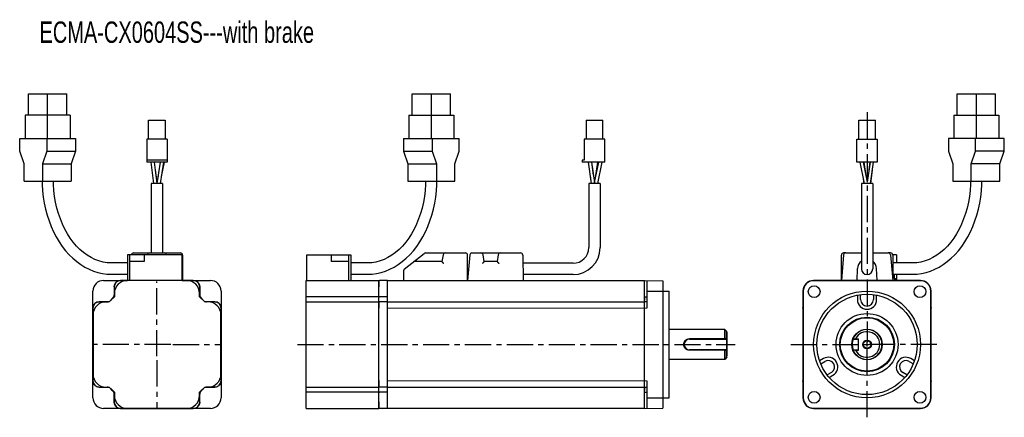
# Model space of a CAD drawing. Header units: millimetres. Extents: x 49 to 510, y 161 to 348.
import ezdxf

# ---------------------------------------------------------------- set-up
doc = ezdxf.new("R2010")
doc.units = ezdxf.units.MM
doc.header["$LTSCALE"] = 32.67
doc.linetypes.add('CENTER', pattern=[0.6, 0.375, -0.075, 0.075, -0.075])
doc.layers.get('0').update_dxf_attribs({"linetype": 'CONTINUOUS'})
for name, color, linetype in [('3470027800_DXF_CONTINUOUS_LINE', 7, 'CONTINUOUS'), ('3_ALL_AXES', 7, 'CONTINUOUS'), ('7_ALL_FEATURES', 7, 'CONTINUOUS'), ('ECMA-CX0604XS-BRAKE_DXF_TEXT', 7, 'CONTINUOUS'), ('ENCODER_CABLDXF_CONTINUOUS_LINE', 7, 'CONTINUOUS'), ('POWER_CABLE_DXF_CONTINUOUS_LINE', 7, 'CONTINUOUS'), ('REAR_COVER_FDXF_CONTINUOUS_LINE', 7, 'CONTINUOUS')]:
    doc.layers.add(name, color=color, linetype=linetype)
doc.styles.get("Standard").update_dxf_attribs({"font": 'txt', "width": 0.7})

msp = doc.modelspace()

# ---------------------------------------------------------------- linework, layer by layer
at = {"color": 7, "linetype": 'Continuous'}
for p, q in [((342.68, 220.42), (353.18, 220.42)), ((353.18, 170.42), (353.18, 220.42)), ((359.98, 202.42), (353.18, 202.42)), ((379.18, 202.42), (353.18, 202.42)), ((379.18, 202.42), (353.18, 202.42)), ((380.18, 201.42), (379.18, 202.42)), ((380.18, 201.42), (379.18, 202.42)), ((379.18, 198.1), (379.18, 202.42)), ((380.18, 201.41), (380.18, 190.06)), ((380.18, 189.42), (380.18, 201.41)), ((380.18, 189.42), (380.18, 200.77)), ((362.68, 198.1), (379.18, 198.1)), ((362.68, 197.92), (362.68, 198.1)), ((362.68, 197.92), (379.98, 197.92)), ((379.52, 198.11), (379.18, 198.11)), ((380.18, 198.11), (379.98, 197.92)), ((362.68, 192.92), (379.98, 192.92)), ((362.68, 192.92), (362.68, 192.73)), ((379.18, 192.73), (362.68, 192.73)), ((379.18, 188.42), (379.18, 192.73)), ((380.18, 189.42), (379.18, 188.42)), ((380.18, 189.42), (379.18, 188.42)), ((379.98, 192.92), (380.18, 192.72)), ((379.18, 188.42), (353.18, 188.42)), ((379.18, 188.42), (353.18, 188.42)), ((342.68, 170.42), (353.18, 170.42))]:
    msp.add_line(p, q, dxfattribs=at)
at = {"lineweight": 0}
for p, q in [((342.68, 212.41), (221.4, 212.41)), ((342.68, 178.42), (221.38, 178.42))]:
    msp.add_line(p, q, dxfattribs=at)
at = {"color": 7, "linetype": 'Continuous'}
for centre, radius in [((421, 220.16), 2.75), ((470.5, 220.16), 2.75), ((445.75, 195.42), 25), ((421, 170.67), 2.75), ((470.5, 170.67), 2.75)]:
    msp.add_circle(centre, radius, dxfattribs=at)
for centre, radius, start, end in [((362.7, 195.42), 2.72, 172.2064, 188.417), ((362.68, 195.42), 2.5, 90, 270), ((362.66, 195.7), 2.4, 89.6239, 90.2397)]:
    msp.add_arc(centre, radius, start, end, dxfattribs=at)
for points, knots in [([(360, 195.78), (360.05, 196.1), (360.25, 196.72), (360.86, 197.48), (361.69, 197.97), (362.33, 198.1), (362.65, 198.1)], [0, 0, 0, 0, 0.250939, 0.499248, 0.748031, 1, 1, 1, 1]), ([(362.68, 192.73), (362.36, 192.73), (361.72, 192.85), (361.02, 193.25), (360.57, 193.71), (360.21, 194.24), (360.06, 194.7), (360.01, 195.02)], [0, 0, 0, 0, 0.251695, 0.500282, 0.624646, 0.749331, 1, 1, 1, 1]), ([(379.51, 192.73), (379.62, 192.72), (379.84, 192.72), (380.07, 192.71), (380.18, 192.72)], [0, 0, 0, 0, 0.501703, 1, 1, 1, 1])]:
    msp.add_open_spline(points, degree=3, knots=knots, dxfattribs=at)
for points in [[(379.09, 197.92), (379.12, 197.98), (379.15, 198.04), (379.18, 198.1)], [(379.86, 198.11), (379.74, 198.11), (379.63, 198.11), (379.52, 198.11)], [(380.18, 198.11), (380.07, 198.11), (379.96, 198.11), (379.86, 198.11)], [(379.09, 192.92), (379.12, 192.85), (379.15, 192.79), (379.18, 192.73)], [(379.18, 192.73), (379.29, 192.73), (379.4, 192.73), (379.51, 192.73)]]:
    msp.add_open_spline(points, degree=3, dxfattribs=at)
at = {"layer": '3470027800_DXF_CONTINUOUS_LINE', "color": 7, "linetype": 'Continuous'}
for p, q in [((102.49, 238.27), (124.49, 238.27)), ((109.05, 237.44), (109.04, 237.35)), ((117.95, 237.35), (117.94, 237.44)), ((125.49, 237.27), (125.49, 225.42)), ((229.21, 230.72), (238.56, 238.05)), ((239.17, 238.27), (257.83, 238.27)), ((247.39, 237.44), (246.83, 234.27)), ((258.83, 225.42), (258.83, 237.27)), ((433.75, 225.42), (433.75, 237.27)), ((435.79, 238.27), (434.75, 238.27)), ((456.75, 238.27), (455.71, 238.27)), ((457.75, 237.27), (457.75, 225.42)), ((246.83, 234.27), (234.08, 234.27)), ((228.83, 229.93), (228.83, 225.42))]:
    msp.add_line(p, q, dxfattribs=at)
for centre, start, end in [((102.49, 237.27), 90, 175.1159), ((110.04, 237.27), 90, 170), ((116.95, 237.27), 10, 90), ((124.49, 237.27), 0, 90), ((239.17, 237.27), 90, 128.1319), ((248.37, 237.27), 90, 170), ((257.83, 237.27), 0, 90), ((434.75, 237.27), 90, 180), ((456.75, 237.27), 0, 90), ((124.49, 233.27), 0, 36.817), ((229.83, 229.93), 128.1319, 180), ((234.08, 233.27), 90, 128.1319)]:
    msp.add_arc(centre, 1, start, end, dxfattribs=at)
at = {"layer": '3470027800_DXF_CONTINUOUS_LINE', "color": 7, "linetype": 'Continuous', "start_tangent": (-0.642788, 0.766044), "end_tangent": (-0.642788, 0.766044)}
msp.add_spline([(247.67, 233.27), (247.53, 233.43), (247.38, 233.6), (247.25, 233.77), (247.12, 233.92), (247.01, 234.05), (246.91, 234.16), (246.85, 234.24), (246.83, 234.27)], degree=3, dxfattribs=at)
at = {"layer": '3_ALL_AXES', "color": 2, "linetype": 'CENTER'}
for p, q in [((445.75, 304.2), (445.75, 196.42)), ((179.2, 195.42), (384.08, 195.42)), ((410.02, 195.42), (444.75, 195.42)), ((445.75, 161.29), (445.75, 194.42)), ((478.44, 195.42), (446.75, 195.42))]:
    msp.add_line(p, q, dxfattribs=at)
at = {"layer": '3_ALL_AXES', "color": 7, "linetype": 'Continuous'}
for p, q in [((379.18, 202.42), (353.18, 202.42)), ((379.18, 188.42), (353.18, 188.42))]:
    msp.add_line(p, q, dxfattribs=at)
at = {"layer": '3_ALL_AXES', "color": 2, "linetype": 'Continuous'}
for p, q in [((444.75, 195.42), (446.75, 195.42)), ((445.75, 194.42), (445.75, 196.42))]:
    msp.add_line(p, q, dxfattribs=at)
at = {"layer": '3_ALL_AXES', "color": 7, "linetype": 'Continuous'}
for radius in [12.79, 12.5]:
    msp.add_circle((445.75, 195.42), radius, dxfattribs=at)
at = {"layer": '7_ALL_FEATURES', "color": 7, "linetype": 'Continuous'}
for p, q in [((88.49, 225.4), (96.19, 225.4)), ((93.49, 222.42), (93.49, 218.65)), ((93.49, 222.42), (93.49, 217.78)), ((99.63, 225.42), (96.49, 225.42)), ((96.49, 225.42), (99.63, 225.42)), ((130.5, 225.42), (125.29, 225.42)), ((125.29, 225.42), (130.49, 225.42)), ((130.8, 225.4), (138.49, 225.4)), ((133.49, 222.42), (133.49, 218.65)), ((133.49, 217.78), (133.49, 222.42)), ((217.38, 221.21), (217.38, 225.05)), ((221.38, 225.42), (217.67, 225.35)), ((221.38, 165.42), (221.38, 225.42)), ((221.38, 218.65), (221.38, 225.42)), ((221.38, 225.42), (341.68, 225.42)), ((341.68, 225.42), (350.18, 225.27)), ((341.68, 165.42), (341.68, 225.42)), ((341.68, 218.65), (341.68, 225.41)), ((342.68, 225.4), (342.68, 212.41)), ((350.18, 225.27), (350.18, 165.56)), ((428.75, 225.4), (420.75, 225.4)), ((470.75, 225.27), (420.75, 225.27)), ((462.75, 225.42), (428.75, 225.42)), ((462.73, 225.42), (428.77, 225.42)), ((470.75, 225.4), (462.75, 225.4)), ((83.51, 212.72), (83.51, 220.42)), ((143.48, 220.42), (143.48, 212.72)), ((183.38, 215.35), (183.38, 217.75)), ((217.38, 217.75), (183.38, 217.75)), ((217.38, 215.35), (217.38, 217.75)), ((221.38, 217.78), (217.67, 217.75)), ((221.38, 215.83), (221.38, 217.4)), ((341.68, 217.77), (342.68, 217.78)), ((341.68, 217.39), (341.68, 216.22)), ((415.76, 220.42), (415.76, 212.41)), ((415.9, 220.42), (415.9, 170.42)), ((441.25, 218.48), (441.25, 216.42)), ((442.75, 216.42), (442.75, 218.72)), ((448.75, 218.72), (448.75, 216.42)), ((450.25, 216.42), (450.25, 218.48)), ((475.6, 170.42), (475.6, 220.42)), ((475.73, 212.41), (475.73, 220.42)), ((83.49, 212.42), (83.49, 178.42)), ((83.49, 178.42), (83.49, 212.42)), ((91.13, 215.42), (86.49, 215.42)), ((86.49, 215.42), (90.26, 215.42)), ((140.5, 215.42), (135.86, 215.42)), ((140.49, 215.42), (136.73, 215.42)), ((143.49, 212.42), (143.49, 178.42)), ((143.49, 178.42), (143.49, 212.42)), ((217.38, 211.21), (217.38, 215.05)), ((221.38, 215.42), (217.67, 215.35)), ((221.38, 175.42), (221.38, 215.42)), ((221.38, 215.42), (341.68, 215.42)), ((342.68, 215.42), (341.68, 215.4)), ((341.68, 175.6), (341.68, 215.23)), ((415.75, 212.42), (415.75, 178.42)), ((415.75, 212.4), (415.75, 178.43)), ((475.75, 178.42), (475.75, 212.42)), ((475.75, 178.43), (475.75, 212.4)), ((380.18, 201.42), (379.18, 202.42)), ((379.18, 202.42), (379.18, 198.1)), ((380.18, 189.42), (380.18, 201.41)), ((379.18, 198.1), (362.68, 198.1)), ((362.68, 197.92), (379.98, 197.92)), ((379.09, 197.92), (379.18, 198.1)), ((380.18, 198.12), (379.98, 197.92)), ((439.41, 197.92), (439.28, 198.1)), ((439.41, 197.92), (441.75, 197.92)), ((440.39, 198.12), (440.37, 197.92)), ((440.39, 198.12), (441.75, 198.12)), ((441.75, 192.72), (441.75, 198.12)), ((379.98, 192.92), (362.68, 192.92)), ((379.18, 192.73), (362.68, 192.73)), ((379.09, 192.92), (379.18, 192.73)), ((379.18, 192.73), (379.18, 188.42)), ((380.18, 189.42), (379.18, 188.42)), ((380.18, 192.72), (379.98, 192.92)), ((439.41, 192.92), (439.28, 192.73)), ((439.41, 192.92), (441.75, 192.92)), ((440.39, 192.72), (440.37, 192.92)), ((440.39, 192.72), (441.75, 192.72)), ((353.18, 188.42), (352.98, 188.3)), ((425.31, 188.81), (423.52, 187.78)), ((424.06, 186.36), (426.06, 187.51)), ((465.43, 187.51), (467.43, 186.36)), ((467.97, 187.78), (466.18, 188.81)), ((429.06, 182.32), (427.06, 181.16)), ((428.02, 179.99), (429.81, 181.02)), ((461.68, 181.02), (463.47, 179.99)), ((464.43, 181.16), (462.43, 182.32)), ((83.51, 170.42), (83.51, 178.11)), ((86.49, 175.42), (90.26, 175.42)), ((86.49, 175.42), (91.13, 175.42)), ((135.86, 175.42), (140.5, 175.42)), ((140.49, 175.42), (136.73, 175.42)), ((143.48, 178.11), (143.48, 170.42)), ((183.38, 173.08), (183.38, 175.48)), ((217.38, 175.78), (217.38, 179.62)), ((217.38, 173.08), (217.38, 175.48)), ((221.38, 175.42), (217.67, 175.48)), ((221.38, 175.42), (341.68, 175.42)), ((341.68, 175.43), (342.68, 175.42)), ((342.68, 178.42), (342.68, 165.43)), ((415.76, 178.42), (415.76, 170.42)), ((475.73, 170.42), (475.73, 178.42)), ((93.49, 173.05), (93.49, 168.42)), ((93.49, 168.42), (93.49, 172.18)), ((133.49, 168.42), (133.49, 173.05)), ((133.49, 168.42), (133.49, 172.18)), ((217.38, 173.08), (183.38, 173.08)), ((221.38, 173.05), (217.67, 173.08)), ((221.38, 173.43), (221.38, 175)), ((221.38, 165.42), (221.38, 172.18)), ((341.68, 175.02), (341.68, 173.82)), ((341.68, 173.06), (342.68, 173.05)), ((341.68, 165.42), (341.68, 172.18)), ((217.38, 165.78), (217.38, 169.62)), ((96.19, 165.43), (88.49, 165.43)), ((130.49, 165.42), (96.49, 165.42)), ((96.49, 165.42), (130.5, 165.42)), ((138.49, 165.43), (130.8, 165.43)), ((221.38, 165.42), (217.67, 165.48)), ((341.68, 165.42), (221.38, 165.42)), ((341.68, 165.42), (350.18, 165.56)), ((420.75, 165.56), (470.75, 165.56)), ((420.75, 165.43), (428.75, 165.43)), ((428.75, 165.42), (462.75, 165.42)), ((428.77, 165.42), (462.73, 165.42)), ((462.75, 165.43), (470.75, 165.43))]:
    msp.add_line(p, q, dxfattribs=at)
at = {"layer": '7_ALL_FEATURES', "color": 2, "linetype": 'CENTER'}
for p, q in [((113.49, 189.92), (113.49, 224.9)), ((119.96, 195.42), (84.01, 195.42)), ((120.92, 195.42), (142.97, 195.42)), ((113.49, 187.99), (113.49, 165.94))]:
    msp.add_line(p, q, dxfattribs=at)
at = {"layer": '7_ALL_FEATURES', "color": 7, "linetype": 'Continuous'}
for radius in [23.5, 14.5, 7.15, 2.04, 1.75]:
    msp.add_circle((445.75, 195.42), radius, dxfattribs=at)
for centre, radius, start, end in [((88.49, 220.42), 4.98, 90, 180), ((96.49, 222.42), 3, 90, 180), ((130.49, 222.42), 3, 0, 90), ((138.49, 220.42), 4.98, 0, 90), ((217.68, 225.05), 0.3, 91, 180), ((420.75, 220.42), 4.98, 90, 180), ((420.75, 220.42), 4.85, 90, 180), ((428.75, 222.42), 3, 90, 96.527), ((462.75, 222.42), 3, 83.473, 90), ((470.75, 220.42), 4.98, 0, 90), ((470.75, 220.42), 4.85, 0, 90), ((113.49, 195.42), 30, 131.8103, 138.1897), ((113.49, 195.42), 29.94, 131.7462, 138.2538), ((113.49, 195.42), 30, 133.4325, 136.5675), ((91.49, 218.65), 2, 313.4325, 360), ((113.49, 195.42), 29.94, 41.7462, 48.2538), ((135.49, 218.65), 2, 180, 226.5675), ((113.49, 195.42), 30, 41.8103, 48.1897), ((113.49, 195.42), 30, 43.4325, 46.5675), ((86.49, 212.42), 3, 90, 180), ((90.26, 217.42), 2, 270, 316.5675), ((136.73, 217.42), 2, 223.4325, 270), ((140.49, 212.42), 3, 0, 90), ((217.68, 215.05), 0.3, 91, 180), ((418.75, 212.42), 3, 173.473, 180), ((445.75, 216.42), 4.5, 180, 360), ((445.75, 216.42), 3, 180, 360), ((472.75, 212.42), 3, 0, 6.527), ((445.75, 195.42), 7, 157.5773, 157.4475), ((445.75, 195.42), 6, 206.7515, 153.2485), ((362.68, 195.42), 2.5, 90, 270), ((427.56, 184.92), 4.5, 300, 120), ((463.93, 184.92), 4.5, 60, 240), ((427.56, 184.92), 3, 300, 120), ((463.93, 184.92), 3, 60, 240), ((86.49, 178.42), 3, 180, 270), ((90.26, 173.42), 2, 43.4325, 90), ((113.49, 195.42), 30, 221.8103, 228.1897), ((113.49, 195.42), 29.94, 221.7462, 228.2538), ((113.49, 195.42), 29.94, 311.7462, 318.2538), ((113.49, 195.42), 30, 311.8103, 318.1897), ((136.73, 173.42), 2, 90, 136.5675), ((140.49, 178.42), 3, 270, 360), ((217.68, 175.78), 0.3, 180, 269), ((418.75, 178.42), 3, 180, 186.527), ((472.75, 178.42), 3, 353.473, 360), ((113.49, 195.42), 30, 223.4325, 226.5675), ((91.49, 172.18), 2, 0, 46.5675), ((135.49, 172.18), 2, 133.4325, 180), ((113.49, 195.42), 30, 313.4325, 316.5675), ((88.49, 170.42), 4.98, 180, 270), ((96.49, 168.42), 3, 180, 270), ((130.49, 168.42), 3, 270, 360), ((138.49, 170.42), 4.98, 270, 360), ((420.75, 170.42), 4.98, 180, 270), ((420.75, 170.42), 4.85, 180, 270), ((470.75, 170.42), 4.98, 270, 360), ((470.75, 170.42), 4.85, 270, 360), ((217.68, 165.78), 0.3, 180, 269), ((428.75, 168.42), 3, 263.473, 270), ((462.75, 168.42), 3, 270, 276.527)]:
    msp.add_arc(centre, radius, start, end, dxfattribs=at)
for points, start_tangent, end_tangent in [([(93.49, 222.42), (93.52, 222.79)], (0, 1), (0.123891, 0.992296)), ([(93.52, 222.79), (93.57, 223.08), (93.79, 223.72), (94.15, 224.29), (94.62, 224.76), (95.19, 225.12), (95.83, 225.34), (96.12, 225.39)], (0.123891, 0.992296), (0.992296, 0.123891)), ([(96.12, 225.39), (96.49, 225.42)], (0.992296, 0.123891), (1, 0)), ([(130.5, 225.42), (130.87, 225.39)], (1, 0), (0.992296, -0.123891)), ([(130.87, 225.39), (131.16, 225.34), (131.8, 225.12), (132.37, 224.76), (132.84, 224.29), (133.2, 223.72), (133.42, 223.08), (133.47, 222.79)], (0.992296, -0.123891), (0.123891, -0.992296)), ([(133.47, 222.79), (133.49, 222.42)], (0.123891, -0.992296), (0, -1)), ([(428.46, 225.4), (428.64, 225.41)], (0.994806, 0.101791), (0.999098, 0.042464)), ([(428.64, 225.41), (428.75, 225.42)], (0.999098, 0.042464), (0.999981, 0.00618)), ([(428.75, 225.42), (428.77, 225.42)], (0.999981, 0.00618), (1, 0)), ([(462.73, 225.42), (462.75, 225.42)], (1, 0), (0.999981, -0.00618)), ([(462.75, 225.42), (462.85, 225.41)], (0.999981, -0.00618), (0.999098, -0.042464)), ([(462.85, 225.41), (463.03, 225.4)], (0.999098, -0.042464), (0.994806, -0.101791)), ([(93.49, 217.78), (93.53, 217.76), (93.55, 217.75)], (0.912871, -0.408248), (0.912724, -0.408577)), ([(133.49, 217.78), (133.46, 217.76), (133.43, 217.75)], (-0.912871, -0.408248), (-0.912724, -0.408577)), ([(217.38, 217.61), (217.4, 217.67), (217.47, 217.71)], (0, 1), (0.921645, 0.388035)), ([(217.47, 217.71), (217.57, 217.74), (217.67, 217.75)], (0.921645, 0.388035), (0.999969, 0.007816)), ([(83.49, 212.42), (83.52, 212.79)], (0, 1), (0.123891, 0.992296)), ([(83.52, 212.79), (83.57, 213.08), (83.79, 213.72), (84.15, 214.29), (84.62, 214.76), (85.19, 215.12), (85.83, 215.34), (86.12, 215.39)], (0.123891, 0.992296), (0.992296, 0.123891)), ([(86.12, 215.39), (86.49, 215.42)], (0.992296, 0.123891), (1, 0)), ([(91.13, 215.42), (91.15, 215.38), (91.16, 215.36)], (0.408248, -0.912871), (0.408577, -0.912724)), ([(135.86, 215.42), (135.84, 215.38), (135.83, 215.36)], (-0.408248, -0.912871), (-0.408577, -0.912724)), ([(140.5, 215.42), (140.87, 215.39)], (1, 0), (0.992296, -0.123891)), ([(140.87, 215.39), (141.16, 215.34), (141.8, 215.12), (142.37, 214.76), (142.84, 214.29), (143.2, 213.72), (143.42, 213.08), (143.47, 212.79)], (0.992296, -0.123891), (0.123891, -0.992296)), ([(143.47, 212.79), (143.49, 212.42)], (0.123891, -0.992296), (0, -1)), ([(415.75, 212.52), (415.76, 212.7)], (0.042464, 0.999098), (0.101791, 0.994806)), ([(415.75, 212.42), (415.75, 212.52)], (0.00618, 0.999981), (0.042464, 0.999098)), ([(415.75, 212.4), (415.75, 212.42)], (0, 1), (0.00618, 0.999981)), ([(475.73, 212.7), (475.74, 212.52)], (0.101791, -0.994806), (0.042464, -0.999098)), ([(475.74, 212.52), (475.75, 212.42)], (0.042464, -0.999098), (0.00618, -0.999981)), ([(475.75, 212.42), (475.75, 212.4)], (0.00618, -0.999981), (0, -1)), ([(362.4, 192.74), (362.12, 192.79), (361.58, 192.96), (361.09, 193.24), (360.67, 193.62), (360.34, 194.07), (360.11, 194.59), (359.99, 195.13), (359.99, 195.69), (360.11, 196.24), (360.34, 196.76), (360.67, 197.21), (361.09, 197.59), (361.58, 197.87), (362.12, 198.04), (362.4, 198.09)], (-0.99457, 0.104069), (0.994503, 0.104711)), ([(362.4, 198.09), (362.68, 198.1)], (0.994503, 0.104711), (0.999955, -0.009513)), ([(379.18, 198.11), (379.29, 198.11), (379.52, 198.11), (379.86, 198.11), (380.07, 198.11), (380.13, 198.11)], (0.999998, -0.002184), (0.999994, -0.00341)), ([(380.13, 198.11), (380.18, 198.11)], (0.999994, -0.00341), (0.999994, -0.003503)), ([(439.33, 193.14), (439.24, 193.41), (439.14, 193.77), (439.06, 194.2), (438.99, 194.67), (438.95, 195.16), (438.95, 195.66), (438.99, 196.16), (439.06, 196.63), (439.14, 197.06), (439.24, 197.42), (439.33, 197.69)], (-0.173275, 0.984874), (0.17376, 0.984788)), ([(439.29, 198.11), (439.41, 198.11), (439.66, 198.11), (440.02, 198.11), (440.26, 198.11), (440.37, 198.11)], (0.999998, -0.002018), (0.999995, -0.003115)), ([(439.33, 197.69), (439.38, 197.86), (439.41, 197.92)], (0.17376, 0.984788), (-0.999983, -0.005801)), ([(440.37, 198.11), (440.38, 198.11)], (0.999995, -0.003115), (0.999995, -0.003137)), ([(362.68, 192.73), (362.4, 192.74)], (-0.99993, -0.011815), (-0.99457, 0.104069)), ([(379.97, 192.73), (379.86, 192.72), (379.52, 192.72), (379.29, 192.72), (379.18, 192.72)], (-0.999995, -0.003145), (-0.999998, -0.002184)), ([(380.18, 192.73), (380.07, 192.73), (379.97, 192.73)], (-0.999994, -0.003503), (-0.999995, -0.003145)), ([(440.15, 192.73), (440.03, 192.72), (439.66, 192.72), (439.41, 192.72), (439.29, 192.72)], (-0.999996, -0.002839), (-0.999998, -0.002018)), ([(439.35, 193.04), (439.33, 193.14)], (-0.371059, 0.928609), (-0.173275, 0.984874)), ([(439.41, 192.92), (439.39, 192.97), (439.35, 193.04)], (0.999979, -0.006526), (-0.371059, 0.928609)), ([(440.21, 192.73), (440.15, 192.73)], (-0.999996, -0.002911), (-0.999996, -0.002839)), ([(440.38, 192.73), (440.26, 192.73), (440.21, 192.73)], (-0.999995, -0.003137), (-0.999996, -0.002911)), ([(83.52, 178.04), (83.49, 178.42)], (-0.123891, 0.992296), (0, 1)), ([(86.12, 175.44), (85.83, 175.49), (85.19, 175.71), (84.62, 176.07), (84.15, 176.54), (83.79, 177.11), (83.57, 177.75), (83.52, 178.04)], (-0.992296, 0.123891), (-0.123891, 0.992296)), ([(86.49, 175.42), (86.12, 175.44)], (-1, 0), (-0.992296, 0.123891)), ([(91.13, 175.42), (91.15, 175.45), (91.16, 175.48)], (0.408248, 0.912871), (0.408577, 0.912724)), ([(135.86, 175.42), (135.84, 175.45), (135.83, 175.48)], (-0.408248, 0.912871), (-0.408577, 0.912724)), ([(140.87, 175.44), (140.5, 175.42)], (-0.992296, -0.123891), (-1, 0)), ([(143.47, 178.04), (143.42, 177.75), (143.2, 177.11), (142.84, 176.54), (142.37, 176.07), (141.8, 175.71), (141.16, 175.49), (140.87, 175.44)], (-0.123891, -0.992296), (-0.992296, -0.123891)), ([(143.49, 178.42), (143.47, 178.04)], (0, -1), (-0.123891, -0.992296)), ([(415.75, 178.42), (415.75, 178.43)], (-0.00618, 0.999981), (0, 1)), ([(415.75, 178.31), (415.75, 178.42)], (-0.042464, 0.999098), (-0.00618, 0.999981)), ([(415.76, 178.13), (415.75, 178.31)], (-0.101791, 0.994806), (-0.042464, 0.999098)), ([(475.74, 178.31), (475.73, 178.13)], (-0.042464, -0.999098), (-0.101791, -0.994806)), ([(475.75, 178.42), (475.74, 178.31)], (-0.00618, -0.999981), (-0.042464, -0.999098)), ([(475.75, 178.43), (475.75, 178.42)], (0, -1), (-0.00618, -0.999981)), ([(93.49, 173.05), (93.53, 173.07), (93.55, 173.08)], (0.912871, 0.408248), (0.912724, 0.408577)), ([(133.49, 173.05), (133.46, 173.07), (133.43, 173.08)], (-0.912871, 0.408248), (-0.912724, 0.408577)), ([(217.38, 173.22), (217.4, 173.17), (217.47, 173.12)], (0, -1), (0.921645, -0.388035)), ([(217.47, 173.12), (217.57, 173.09), (217.67, 173.08)], (0.921645, -0.388035), (0.999969, -0.007816)), ([(93.52, 168.04), (93.49, 168.42)], (-0.123891, 0.992296), (0, 1)), ([(96.12, 165.44), (95.83, 165.49), (95.19, 165.71), (94.62, 166.07), (94.15, 166.54), (93.79, 167.11), (93.57, 167.75), (93.52, 168.04)], (-0.992296, 0.123891), (-0.123891, 0.992296)), ([(133.47, 168.04), (133.42, 167.75), (133.2, 167.11), (132.84, 166.54), (132.37, 166.07), (131.8, 165.71), (131.16, 165.49), (130.87, 165.44)], (-0.123891, -0.992296), (-0.992296, -0.123891)), ([(133.49, 168.42), (133.47, 168.04)], (0, -1), (-0.123891, -0.992296)), ([(96.49, 165.42), (96.12, 165.44)], (-1, 0), (-0.992296, 0.123891)), ([(130.87, 165.44), (130.5, 165.42)], (-0.992296, -0.123891), (-1, 0)), ([(428.64, 165.42), (428.46, 165.43)], (-0.999098, 0.042464), (-0.994806, 0.101791)), ([(428.75, 165.42), (428.64, 165.42)], (-0.999981, 0.00618), (-0.999098, 0.042464)), ([(428.77, 165.42), (428.75, 165.42)], (-1, 0), (-0.999981, 0.00618)), ([(462.75, 165.42), (462.73, 165.42)], (-0.999981, -0.00618), (-1, 0)), ([(462.85, 165.42), (462.75, 165.42)], (-0.999098, -0.042464), (-0.999981, -0.00618)), ([(463.03, 165.43), (462.85, 165.42)], (-0.994806, -0.101791), (-0.999098, -0.042464))]:
    msp.add_spline(points, degree=3, dxfattribs=dict(at, start_tangent=start_tangent, end_tangent=end_tangent))
at = {"layer": 'ENCODER_CABLDXF_CONTINUOUS_LINE', "color": 7, "linetype": 'Continuous'}
for p, q in [((53.43, 302.78), (53.43, 312.78)), ((53.43, 312.78), (71.24, 312.78)), ((62.34, 291.98), (62.34, 312.78)), ((71.24, 302.78), (71.24, 312.78)), ((232.97, 302.78), (232.97, 312.78)), ((232.97, 312.78), (250.79, 312.78)), ((241.88, 291.98), (241.88, 312.78)), ((250.79, 302.78), (250.79, 312.78)), ((488, 302.78), (488, 312.78)), ((488, 312.78), (505.82, 312.78)), ((496.91, 291.98), (496.91, 312.78)), ((505.82, 302.78), (505.82, 312.78)), ((51.87, 302.78), (51.87, 291.98)), ((72.8, 302.78), (51.87, 302.78)), ((72.8, 302.78), (72.8, 291.98)), ((231.41, 302.78), (231.41, 291.98)), ((231.41, 302.78), (252.34, 302.78)), ((252.34, 302.78), (252.34, 291.98)), ((486.44, 302.78), (486.44, 291.98)), ((486.44, 302.78), (507.37, 302.78)), ((507.37, 302.78), (507.37, 291.98)), ((49.25, 285.98), (49.25, 291.98)), ((49.25, 291.98), (75.42, 291.98)), ((61.98, 291.98), (61.98, 285.98)), ((75.42, 291.98), (75.42, 285.98)), ((228.8, 291.98), (228.8, 285.98)), ((228.8, 291.98), (254.96, 291.98)), ((242.23, 291.98), (242.23, 285.98)), ((254.96, 285.98), (254.96, 291.98)), ((483.82, 291.98), (483.82, 285.98)), ((509.99, 291.98), (483.82, 291.98)), ((496.55, 285.98), (496.55, 291.98)), ((509.99, 285.98), (509.99, 291.98)), ((51.38, 279.98), (49.25, 285.98)), ((61.98, 285.98), (59.86, 279.98)), ((61.98, 285.98), (75.42, 285.98)), ((75.42, 285.98), (73.3, 279.98)), ((228.8, 285.98), (230.92, 279.98)), ((228.8, 285.98), (242.23, 285.98)), ((242.23, 285.98), (244.35, 279.98)), ((252.84, 279.98), (254.96, 285.98)), ((483.82, 285.98), (485.95, 279.98)), ((494.43, 279.98), (496.55, 285.98)), ((509.99, 285.98), (496.55, 285.98)), ((507.87, 279.98), (509.99, 285.98)), ((51.38, 271.98), (51.38, 279.98)), ((59.86, 279.98), (59.86, 271.98)), ((59.86, 279.98), (73.3, 279.98)), ((73.3, 279.98), (73.3, 271.98)), ((230.92, 279.98), (230.92, 271.98)), ((230.92, 279.98), (244.35, 279.98)), ((244.35, 279.98), (244.35, 271.98)), ((252.84, 271.98), (252.84, 279.98)), ((485.95, 279.98), (485.95, 271.98)), ((494.43, 271.98), (494.43, 279.98)), ((507.87, 279.98), (494.43, 279.98)), ((507.87, 271.98), (507.87, 279.98)), ((51.38, 271.98), (73.3, 271.98)), ((230.92, 271.98), (252.84, 271.98)), ((485.95, 271.98), (507.87, 271.98)), ((125.29, 237.35), (99.63, 237.35)), ((99.63, 237.35), (99.63, 225.35)), ((100.69, 237.35), (100.69, 225.35)), ((107.49, 237.35), (107.49, 234.35)), ((125.29, 225.35), (125.29, 237.35)), ((183.58, 225.35), (183.58, 237.35)), ((183.58, 237.35), (204.24, 237.35)), ((195.08, 237.35), (195.08, 234.35)), ((203.18, 237.35), (203.18, 225.35)), ((204.24, 237.35), (204.24, 225.35)), ((459.61, 237.35), (457.75, 237.35)), ((459.61, 237.35), (459.61, 233.63)), ((99.63, 233.63), (92.03, 233.63)), ((107.49, 234.35), (100.69, 234.35)), ((203.18, 234.35), (195.08, 234.35)), ((212.18, 233.63), (204.24, 233.63)), ((212.18, 233.63), (212.18, 233.63)), ((467.21, 233.63), (457.75, 233.63)), ((92.03, 228.33), (99.63, 228.33)), ((204.24, 228.33), (212.18, 228.33)), ((212.18, 228.33), (212.18, 228.33)), ((457.75, 228.33), (467.21, 228.33)), ((458.49, 227.05), (457.75, 227.05)), ((458.49, 227.05), (458.49, 226.35)), ((458.49, 226.35), (459.11, 226.35)), ((458.51, 228.33), (458.51, 226.35)), ((458.81, 225.42), (458.81, 226.35)), ((459.11, 226.35), (459.11, 225.42)), ((459.61, 228.33), (459.61, 225.42))]:
    msp.add_line(p, q, dxfattribs=at)
for points in [[(59.71, 271.98), (59.74, 270.28), (59.94, 267.35), (60.28, 264.44), (60.75, 261.57), (61.36, 258.75), (62.1, 255.99), (62.98, 253.3), (63.98, 250.7), (65.1, 248.19), (66.34, 245.79), (67.69, 243.51), (69.15, 241.36), (70.72, 239.34), (72.37, 237.47), (74.11, 235.77), (75.93, 234.22), (77.81, 232.85), (79.76, 231.65), (81.75, 230.63), (83.8, 229.79), (85.87, 229.14), (87.97, 228.68), (90.08, 228.41), (92.03, 228.33)], [(92.03, 233.63), (90.2, 233.72), (88.26, 234.02), (86.35, 234.52), (84.47, 235.22), (82.63, 236.11), (80.84, 237.2), (79.11, 238.46), (77.44, 239.91), (75.85, 241.51), (74.35, 243.28), (72.93, 245.2), (71.61, 247.26), (70.39, 249.45), (69.28, 251.77), (68.29, 254.2), (67.42, 256.72), (66.68, 259.34), (66.07, 262.02), (65.59, 264.76), (65.25, 267.55), (65.05, 270.36), (65.01, 271.97)], [(212.18, 228.33), (214.13, 228.41), (216.24, 228.68), (218.34, 229.14), (220.42, 229.79), (222.46, 230.63), (224.46, 231.65), (226.4, 232.85), (228.29, 234.22), (230.1, 235.77), (231.84, 237.47), (233.5, 239.34), (235.06, 241.36), (236.52, 243.51), (237.87, 245.8), (239.11, 248.2), (240.24, 250.7), (241.24, 253.3), (242.11, 255.99), (242.85, 258.75), (243.46, 261.57), (243.93, 264.44), (244.27, 267.35), (244.47, 270.28), (244.5, 271.98)], [(239.2, 271.97), (239.17, 270.36), (238.97, 267.55), (238.62, 264.76), (238.15, 262.02), (237.53, 259.34), (236.79, 256.72), (235.92, 254.2), (234.93, 251.77), (233.82, 249.45), (232.6, 247.26), (231.28, 245.2), (229.87, 243.28), (228.36, 241.51), (226.77, 239.91), (225.11, 238.46), (223.37, 237.2), (221.58, 236.11), (219.74, 235.22), (217.86, 234.52), (215.95, 234.02), (214.01, 233.72), (212.18, 233.63)], [(467.21, 228.33), (469.16, 228.41), (471.27, 228.68), (473.37, 229.14), (475.45, 229.79), (477.49, 230.63), (479.49, 231.65), (481.43, 232.85), (483.31, 234.22), (485.13, 235.77), (486.87, 237.47), (488.52, 239.34), (490.09, 241.36), (491.55, 243.51), (492.9, 245.79), (494.14, 248.19), (495.27, 250.7), (496.26, 253.3), (497.14, 255.99), (497.88, 258.75), (498.49, 261.57), (498.96, 264.44), (499.3, 267.35), (499.5, 270.28), (499.53, 271.98)], [(494.23, 271.98), (494.2, 270.36), (493.99, 267.55), (493.65, 264.76), (493.18, 262.02), (492.56, 259.34), (491.82, 256.72), (490.95, 254.2), (489.96, 251.77), (488.85, 249.45), (487.63, 247.26), (486.31, 245.2), (484.9, 243.28), (483.39, 241.51), (481.8, 239.91), (480.13, 238.46), (478.4, 237.2), (476.61, 236.11), (474.77, 235.22), (472.89, 234.52), (470.98, 234.02), (469.04, 233.72), (467.21, 233.63)]]:
    msp.add_lwpolyline(points, dxfattribs=at)
at = {"layer": 'ENCODER_CABLDXF_CONTINUOUS_LINE', "color": 7, "linetype": 'Continuous', "start_tangent": (0.563156, -0.826351), "end_tangent": (0.461779, -0.886995)}
msp.add_spline([(457.75, 234.02), (457.8, 233.94), (457.98, 233.63)], degree=3, dxfattribs=at)
at = {"layer": 'POWER_CABLE_DXF_CONTINUOUS_LINE', "color": 7, "linetype": 'Continuous'}
for p, q in [((109.59, 291.61), (109.59, 300.51)), ((109.59, 300.51), (117.39, 300.51)), ((117.39, 300.51), (117.39, 291.61)), ((314.33, 300.51), (314.33, 291.61)), ((314.33, 300.51), (322.13, 300.51)), ((322.13, 291.61), (322.13, 300.51)), ((441.85, 291.61), (441.85, 300.51)), ((441.85, 300.51), (449.65, 300.51)), ((449.65, 291.61), (449.65, 300.51)), ((108.69, 291.61), (108.69, 280.81)), ((118.29, 291.61), (108.69, 291.61)), ((118.29, 291.61), (118.29, 280.81)), ((313.43, 291.61), (313.43, 281.81)), ((323.03, 291.61), (313.43, 291.61)), ((323.03, 280.81), (323.03, 291.61)), ((440.95, 280.81), (440.95, 291.61)), ((440.95, 291.61), (450.55, 291.61)), ((450.55, 291.61), (450.55, 280.81)), ((118.29, 281.81), (108.69, 281.81)), ((312.43, 281.81), (312.43, 280.81)), ((313.43, 281.81), (312.43, 281.81)), ((118.29, 280.81), (108.69, 280.81)), ((110.57, 280.8), (111.12, 277.03)), ((110.65, 280.8), (111.89, 270.8)), ((112.16, 280.81), (113.4, 270.81)), ((112.6, 277.23), (113.44, 271.48)), ((114.96, 280.81), (113.5, 270.81)), ((116.47, 280.8), (115.02, 270.8)), ((116.86, 280.8), (115.5, 274.1)), ((323.03, 280.81), (312.43, 280.81)), ((315.25, 280.8), (316.7, 270.8)), ((316.76, 280.81), (318.15, 271.27)), ((316.89, 280.81), (317.66, 274.68)), ((320.06, 280.81), (318.14, 271.34)), ((319.64, 280.81), (318.57, 273.46)), ((321.59, 280.8), (319.57, 270.8)), ((450.55, 280.81), (440.95, 280.81)), ((442.38, 280.8), (444.41, 270.8)), ((443.91, 280.81), (445.8, 271.48)), ((444.28, 280.81), (445.22, 274.36)), ((447.16, 280.81), (445.8, 271.45)), ((447.08, 280.81), (446.64, 277.23)), ((448.67, 280.8), (447.22, 270.8)), ((448.12, 277.03), (447.35, 270.8)), ((114.02, 274.36), (113.43, 271.45)), ((316.17, 274.48), (316.63, 270.8)), ((320.05, 273.2), (319.7, 270.8)), ((443.74, 274.1), (444.22, 270.8)), ((110.84, 270.81), (110.84, 238.27)), ((116.14, 270.81), (110.84, 270.81)), ((116.14, 270.81), (116.14, 238.27)), ((315.58, 270.81), (315.58, 240.81)), ((320.88, 270.81), (315.58, 270.81)), ((320.88, 270.81), (320.88, 240.81)), ((443.1, 270.81), (443.1, 230.81)), ((448.4, 270.81), (443.1, 270.81)), ((448.4, 270.81), (448.4, 230.81)), ((259.87, 237.35), (258.83, 225.42)), ((260.87, 238.27), (283.62, 238.27)), ((266.63, 234.27), (266.07, 237.44)), ((273.19, 237.44), (272.63, 234.27)), ((284.62, 237.28), (284.83, 225.42)), ((434.79, 237.35), (433.75, 225.42)), ((435.79, 238.27), (443.1, 238.27)), ((448.4, 238.27), (455.71, 238.27)), ((456.7, 237.35), (457.75, 225.42)), ((272.63, 234.27), (266.63, 234.27)), ((308.23, 233.46), (284.69, 233.46)), ((441.06, 225.42), (441.25, 230.96)), ((450.44, 225.42), (450.24, 230.96)), ((308.23, 228.16), (284.78, 228.16))]:
    msp.add_line(p, q, dxfattribs=at)
for centre, radius, start, end in [((308.23, 240.81), 12.65, 270, 360), ((308.23, 240.81), 7.35, 270, 360), ((260.87, 237.27), 1, 90, 175), ((265.08, 237.27), 1, 10, 90), ((274.17, 237.27), 1, 90, 170), ((283.62, 237.27), 1, 1, 90), ((435.79, 237.27), 1, 90, 175), ((455.71, 237.27), 1, 5, 90), ((445.75, 230.81), 4.5, 126.0843, 178), ((445.75, 230.81), 2.65, 180, 360), ((445.75, 230.81), 4.5, 2, 53.9157)]:
    msp.add_arc(centre, radius, start, end, dxfattribs=at)
for points, start_tangent, end_tangent in [([(116.25, 280.78), (116.09, 280.78), (115.89, 280.79), (115.68, 280.81)], (-1, 0), (-0.997123, 0.075796)), ([(116.47, 280.8), (116.46, 280.79), (116.38, 280.78), (116.25, 280.78)], (-0.262273, -0.964994), (-1, 0)), ([(315.47, 280.78), (315.34, 280.78), (315.27, 280.79), (315.25, 280.8)], (-1, 0), (-0.262273, 0.964994)), ([(316.04, 280.81), (315.83, 280.79), (315.64, 280.78), (315.47, 280.78)], (-0.997123, -0.075796), (-1, 0)), ([(448.45, 280.78), (448.29, 280.78), (448.09, 280.79), (447.88, 280.81)], (-1, 0), (-0.997141, 0.07556)), ([(448.67, 280.8), (448.65, 280.79), (448.58, 280.78), (448.45, 280.78)], (-0.261421, -0.965225), (-1, 0)), ([(113.43, 271.45), (113.43, 271.45), (113.42, 271.4), (113.42, 271.34), (113.41, 271.26), (113.4, 271.18), (113.39, 271.09), (113.39, 271.05)], (-0.215446, -0.976516), (-0.090112, -0.995932)), ([(318.15, 271.27), (318.15, 271.25), (318.16, 271.19)], (0.127757, -0.991806), (0.093329, -0.995635)), ([(318.16, 271.19), (318.17, 271.11), (318.17, 271.02), (318.18, 270.92), (318.18, 270.81)], (0.093329, -0.995635), (0.045976, -0.998943)), ([(445.78, 270.87), (445.78, 270.93), (445.78, 271.04), (445.79, 271.15), (445.79, 271.24), (445.79, 271.33), (445.8, 271.4), (445.8, 271.45), (445.8, 271.45)], (0.030039, 0.999549), (0.158791, 0.987312)), ([(445.78, 270.81), (445.78, 270.87)], (0.031247, 0.999512), (0.030039, 0.999549)), ([(266.63, 234.27), (266.59, 234.24), (266.52, 234.18), (266.43, 234.08), (266.32, 233.96), (266.19, 233.82), (266.06, 233.67), (265.93, 233.51), (265.79, 233.35)], (-1, 0), (-0.644474, -0.764626)), ([(272.63, 234.27), (272.67, 234.24), (272.74, 234.18), (272.83, 234.08), (272.94, 233.96), (273.07, 233.82), (273.2, 233.67), (273.33, 233.51), (273.47, 233.35)], (1, 0), (0.644474, -0.764626))]:
    msp.add_spline(points, degree=3, dxfattribs=dict(at, start_tangent=start_tangent, end_tangent=end_tangent))
at = {"layer": 'REAR_COVER_FDXF_CONTINUOUS_LINE', "color": 7, "linetype": 'Continuous'}
for p, q in [((127.43, 225.35), (99.56, 225.35)), ((183.38, 217.75), (183.38, 225.35)), ((183.38, 225.35), (217.38, 225.35)), ((217.38, 225.35), (217.38, 222.35)), ((217.38, 217.75), (217.38, 221.21)), ((93.56, 219.35), (93.56, 217.75)), ((133.43, 217.75), (133.43, 219.35)), ((91.16, 215.35), (89.56, 215.35)), ((137.43, 215.35), (135.83, 215.35)), ((183.38, 175.48), (183.38, 215.35)), ((183.38, 215.35), (217.38, 215.35)), ((217.38, 215.35), (217.38, 212.35)), ((83.56, 209.35), (83.56, 181.48)), ((143.43, 181.48), (143.43, 209.35)), ((217.38, 179.62), (217.38, 211.21)), ((89.56, 175.48), (91.16, 175.48)), ((135.83, 175.48), (137.43, 175.48)), ((183.38, 175.48), (217.38, 175.48)), ((217.38, 178.48), (217.38, 175.48)), ((93.56, 173.08), (93.56, 171.48)), ((133.43, 171.48), (133.43, 173.08)), ((183.38, 165.48), (183.38, 173.08)), ((217.38, 169.62), (217.38, 173.08)), ((217.38, 168.48), (217.38, 165.48)), ((99.56, 165.48), (127.43, 165.48)), ((183.38, 165.48), (217.38, 165.48))]:
    msp.add_line(p, q, dxfattribs=at)
for centre, start, end in [((99.56, 219.35), 90, 180), ((127.43, 219.35), 0, 90), ((89.56, 209.35), 90, 180), ((137.43, 209.35), 0, 90), ((89.56, 181.48), 180, 270), ((137.43, 181.48), 270, 360), ((99.56, 171.48), 180, 270), ((127.43, 171.48), 270, 360)]:
    msp.add_arc(centre, 6, start, end, dxfattribs=at)

# ---------------------------------------------------------------- texts
at = {"layer": 'ECMA-CX0604XS-BRAKE_DXF_TEXT', "color": 2, "linetype": 'Continuous', "width": 0.7}
msp.add_text('ECMA-CX0604SS---with brake', height=10, dxfattribs=at).set_placement((58.51, 336.71))

doc.saveas('drawing.dxf')
